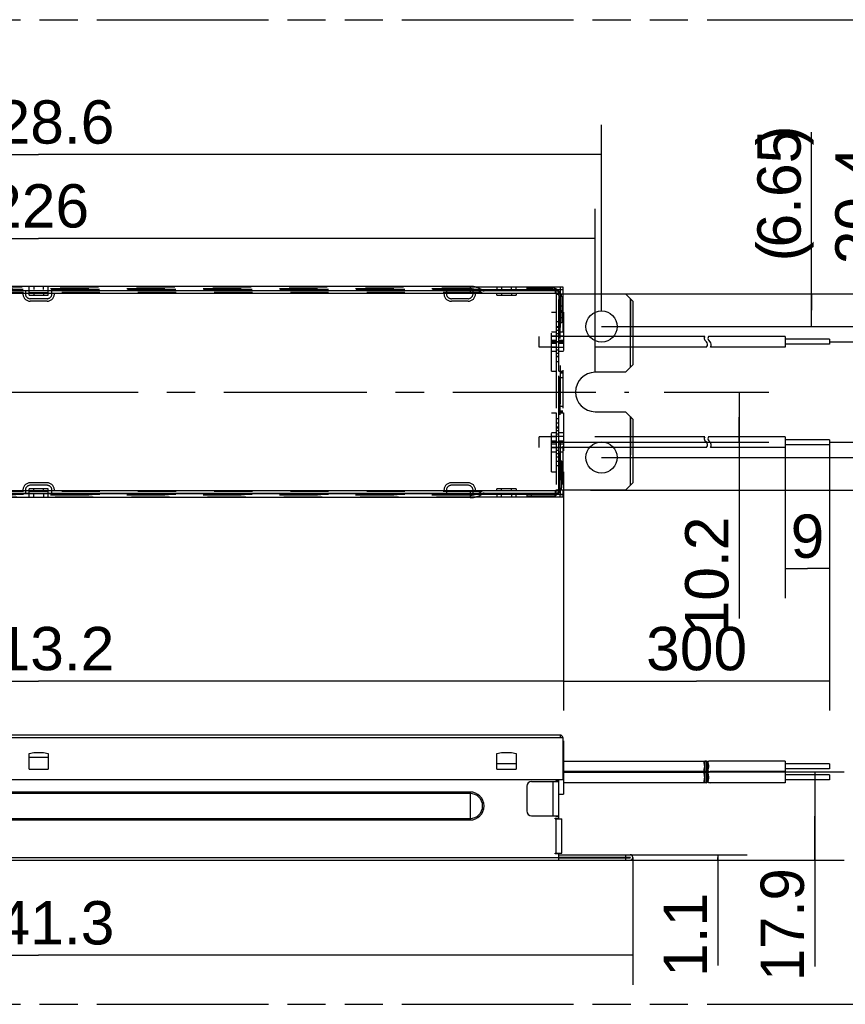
# Model space of a CAD drawing. Header units: millimetres. Extents: x 0 to 210, y 0 to 297.
# Tile 4 of 9: x 92 to 134, y 132 to 182. Entities that reach past the tile are written whole.
import ezdxf
from ezdxf.enums import TextEntityAlignment as Align

# ---------------------------------------------------------------- set-up
doc = ezdxf.new("R2010")
doc.units = ezdxf.units.MM
doc.header["$LTSCALE"] = 19.36
for name, pattern in [('CENTER', [0.6, 0.375, -0.075, 0.075, -0.075]), ('DOT', [0.2, 0.1, -0.1]), ('HIDDEN', [0.2, 0.1, -0.1]), ('PHANTOM', [0.8, 0.45, -0.05, 0.1, -0.05, 0.1, -0.05])]:
    doc.linetypes.add(name, pattern=pattern)
doc.layers.get('0').update_dxf_attribs({"linetype": 'CONTINUOUS'})
for name, color, linetype in [('DEFAULT_2', 8, 'HIDDEN'), ('DEFAULT_3', 7, 'PHANTOM'), ('Z_DIM_2D', 7, 'CONTINUOUS'), ('Z_START_DATUMS', 7, 'CONTINUOUS')]:
    doc.layers.add(name, color=color, linetype=linetype)
doc.styles.add('TEXTSTYLE_3', font='helveticaneueltw1g-ltcn.otf')
doc.styles.add('TEXTSTYLE_4', font='tridonic-metric-print-light.otf')
doc.dimstyles.new('DIMSTYLE_1', dxfattribs={"dimtxt": 2.2, "dimasz": 3.5, "dimexe": 1.5, "dimexo": 0, "dimgap": 0.55, "dimtad": 1, "dimlfac": 4, "dimdsep": 46, "dimtxsty": 'TEXTSTYLE_3', "dimblk": '_FILLED', "dimblk1": '_FILLED', "dimblk2": '_FILLED', "dimcen": 0.09, "dimclrt": 5, "dimazin": 2, "dimtp": 0.3, "dimtm": 0.3, "dimtfac": 1, "dimtofl": 0, "dimtmove": 0, "dimatfit": 3, "dimldrblk": '_FILLED', "dimfxl": 0, "dimtolj": 1, "dimarcsym": 0})
doc.dimstyles.new('DIMSTYLE_2', dxfattribs={"dimtxt": 2.2, "dimasz": 3.5, "dimexe": 1.5, "dimexo": 0, "dimgap": 0.55, "dimtad": 1, "dimlfac": 4, "dimdsep": 46, "dimtxsty": 'TEXTSTYLE_3', "dimblk": '_FILLED', "dimblk1": '_FILLED', "dimblk2": '_FILLED', "dimcen": 0.09, "dimclrt": 5, "dimazin": 2, "dimtp": 0.2, "dimtm": 0.2, "dimtfac": 1, "dimtofl": 0, "dimtmove": 0, "dimatfit": 3, "dimldrblk": '_FILLED', "dimfxl": 0, "dimtolj": 1, "dimarcsym": 0})
doc.dimstyles.new('DIMSTYLE_3', dxfattribs={"dimtxt": 2.2, "dimasz": 3.5, "dimexe": 1.5, "dimexo": 0, "dimgap": 0.55, "dimtad": 1, "dimdec": 1, "dimlfac": 4, "dimdsep": 46, "dimtxsty": 'TEXTSTYLE_3', "dimblk": '_FILLED', "dimblk1": '_FILLED', "dimblk2": '_FILLED', "dimcen": 0.09, "dimclrt": 5, "dimadec": 1, "dimazin": 2, "dimtp": 0.2, "dimtm": 0.2, "dimtfac": 1, "dimtdec": 1, "dimtofl": 0, "dimtmove": 0, "dimatfit": 3, "dimldrblk": '_FILLED', "dimfxl": 0, "dimtolj": 1, "dimarcsym": 0})
doc.dimstyles.new('DIMSTYLE_4', dxfattribs={"dimtxt": 2.2, "dimasz": 3.5, "dimexe": 1.5, "dimexo": 0, "dimgap": 0.55, "dimtad": 1, "dimlfac": 4, "dimdsep": 46, "dimtxsty": 'TEXTSTYLE_3', "dimblk": '_FILLED', "dimblk1": '_FILLED', "dimblk2": '_FILLED', "dimcen": 0.09, "dimclrt": 5, "dimazin": 2, "dimtp": 0.5, "dimtm": 0.5, "dimtfac": 1, "dimtofl": 0, "dimtmove": 0, "dimatfit": 3, "dimldrblk": '_FILLED', "dimfxl": 0, "dimtolj": 1, "dimarcsym": 0})
doc.dimstyles.new('DIMSTYLE_5', dxfattribs={"dimtxt": 2.2, "dimasz": 3.5, "dimexe": 1.5, "dimexo": 0, "dimgap": 0.55, "dimtad": 1, "dimlfac": 4, "dimdsep": 46, "dimtxsty": 'TEXTSTYLE_3', "dimblk": '_FILLED', "dimblk1": '_FILLED', "dimblk2": '_FILLED', "dimcen": 0.09, "dimclrt": 5, "dimazin": 2, "dimtp": 0.05, "dimtm": 0.05, "dimtfac": 1, "dimtofl": 0, "dimtmove": 0, "dimatfit": 3, "dimldrblk": '_FILLED', "dimfxl": 0, "dimtolj": 1, "dimarcsym": 0})
doc.dimstyles.new('DIMSTYLE_6', dxfattribs={"dimtxt": 2.2, "dimasz": 3.5, "dimexe": 1.5, "dimexo": 0, "dimgap": 0.55, "dimtad": 1, "dimlfac": 4, "dimdsep": 46, "dimtxsty": 'TEXTSTYLE_3', "dimblk": '_FILLED', "dimblk1": '_FILLED', "dimblk2": '_FILLED', "dimcen": 0.09, "dimclrt": 5, "dimazin": 2, "dimtp": 0.1, "dimtm": 0.1, "dimtfac": 1, "dimtofl": 0, "dimtmove": 0, "dimatfit": 3, "dimldrblk": '_FILLED', "dimfxl": 0, "dimtolj": 1, "dimarcsym": 0})
doc.dimstyles.new('DIMSTYLE_8', dxfattribs={"dimtxt": 2.2, "dimasz": 3.5, "dimexe": 1.5, "dimexo": 0, "dimgap": 0.55, "dimtad": 1, "dimdec": 1, "dimlfac": 4, "dimdsep": 46, "dimtxsty": 'TEXTSTYLE_4', "dimblk": '_FILLED', "dimblk1": '_FILLED', "dimblk2": '_FILLED', "dimcen": 0.09, "dimclrt": 5, "dimadec": 1, "dimazin": 2, "dimtp": 0.2, "dimtm": 0.2, "dimtfac": 1, "dimtdec": 1, "dimtofl": 0, "dimtmove": 0, "dimatfit": 3, "dimldrblk": '_FILLED', "dimfxl": 0, "dimtolj": 1, "dimarcsym": 0})

# ---------------------------------------------------------------- blocks, each defined once
blk = doc.blocks.new('*D7')
at = {"layer": 'Z_DIM_2D', "color": 2, "linetype": 'Continuous', "transparency": 16777216}
for p, q in [((64.816, 165.385), (64.816, 172.687)), ((121.316, 164.385), (121.316, 172.687)), ((64.816, 171.187), (93.066, 171.187)), ((121.316, 171.187), (93.066, 171.187))]:
    blk.add_line(p, q, dxfattribs=at)
at = {"layer": 'Z_DIM_2D', "color": 5, "linetype": 'Continuous', "transparency": 16777216, "style": 'TEXTSTYLE_3'}
blk.add_text('226', height=2.2, dxfattribs=at).set_placement((93.066, 171.737), align=Align.CENTER)
blk = doc.blocks.new('_FILLED')
at = {"color": 0, "linetype": 'ByBlock'}
blk.add_solid([(0, 0), (-1, 0.125), (-1, -0.125)], dxfattribs=at)
blk = doc.blocks.new('_NONE')
blk = doc.blocks.new('*D8')
at = {"layer": 'Z_DIM_2D', "color": 2, "linetype": 'Continuous', "transparency": 16777216}
for p, q in [((136.255, 163.384), (136.255, 175.041)), ((133.216, 165.934), (137.755, 165.934)), ((136.255, 165.934), (136.255, 163.384)), ((136.255, 160.835), (136.255, 163.384)), ((133.216, 160.835), (137.755, 160.835))]:
    blk.add_line(p, q, dxfattribs=at)
at = {"layer": 'Z_DIM_2D', "color": 5, "linetype": 'Continuous', "transparency": 16777216, "style": 'TEXTSTYLE_3'}
blk.add_text('20.4', height=2.2, rotation=90, dxfattribs=at).set_placement((135.705, 169.869))
blk = doc.blocks.new('*D10')
at = {"layer": 'Z_DIM_2D', "color": 2, "linetype": 'Continuous', "transparency": 16777216}
for p, q in [((62.904, 139.75), (62.904, 133.282)), ((123.229, 139.75), (123.229, 133.282)), ((62.904, 134.782), (93.066, 134.782)), ((123.229, 134.782), (93.066, 134.782))]:
    blk.add_line(p, q, dxfattribs=at)
at = {"layer": 'Z_DIM_2D', "color": 5, "linetype": 'Continuous', "transparency": 16777216, "style": 'TEXTSTYLE_3'}
blk.add_text('241.3', height=2.2, dxfattribs=at).set_placement((93.066, 135.332), align=Align.CENTER)
blk = doc.blocks.new('*D11')
at = {"layer": 'Z_DIM_2D', "color": 2, "linetype": 'Continuous', "transparency": 16777216}
for p, q in [((124.82, 163.385), (130.131, 163.385)), ((128.631, 163.385), (128.631, 162.11)), ((128.631, 160.835), (128.631, 162.11)), ((128.631, 162.11), (128.631, 151.887)), ((119.404, 160.835), (130.131, 160.835))]:
    blk.add_line(p, q, dxfattribs=at)
at = {"layer": 'Z_DIM_2D', "color": 5, "linetype": 'Continuous', "transparency": 16777216, "style": 'TEXTSTYLE_3'}
blk.add_text('10.2', height=2.2, rotation=90, dxfattribs=at).set_placement((128.081, 157.059), align=Align.RIGHT)
blk = doc.blocks.new('*D12')
at = {"layer": 'Z_DIM_2D', "color": 2, "linetype": 'Continuous', "transparency": 16777216}
for p, q in [((130.966, 160.566), (130.966, 152.916)), ((133.216, 160.708), (133.216, 152.916)), ((130.966, 154.416), (132.091, 154.416)), ((133.216, 154.416), (132.091, 154.416))]:
    blk.add_line(p, q, dxfattribs=at)
at = {"layer": 'Z_DIM_2D', "color": 5, "linetype": 'Continuous', "transparency": 16777216, "style": 'TEXTSTYLE_3'}
blk.add_text('9', height=2.2, dxfattribs=at).set_placement((132.091, 154.966), align=Align.CENTER)
blk = doc.blocks.new('*D13')
at = {"layer": 'Z_DIM_2D', "color": 2, "linetype": 'Continuous', "transparency": 16777216}
for p, q in [((66.416, 159.278), (66.416, 147.206)), ((119.716, 159.335), (119.716, 147.206)), ((66.416, 148.706), (93.066, 148.706)), ((119.716, 148.706), (93.066, 148.706))]:
    blk.add_line(p, q, dxfattribs=at)
at = {"layer": 'Z_DIM_2D', "color": 5, "linetype": 'Continuous', "transparency": 16777216, "style": 'TEXTSTYLE_3'}
blk.add_text('213.2', height=2.2, dxfattribs=at).set_placement((93.066, 149.256), align=Align.CENTER)
blk = doc.blocks.new('*D14')
at = {"layer": 'Z_DIM_2D', "color": 2, "linetype": 'Continuous', "transparency": 16777216}
for p, q in [((122.854, 139.888), (129.036, 139.888)), ((122.854, 139.613), (129.036, 139.613)), ((127.536, 139.888), (127.536, 139.75)), ((127.536, 139.613), (127.536, 139.75)), ((127.536, 139.75), (127.536, 134.258))]:
    blk.add_line(p, q, dxfattribs=at)
at = {"layer": 'Z_DIM_2D', "color": 5, "linetype": 'Continuous', "transparency": 16777216, "style": 'TEXTSTYLE_3'}
blk.add_text('1.1', height=2.2, rotation=90, dxfattribs=at).set_placement((126.986, 137.952), align=Align.RIGHT)
blk = doc.blocks.new('*D16')
at = {"layer": 'Z_DIM_2D', "color": 2, "linetype": 'Continuous', "transparency": 16777216}
for p, q in [((121.085, 168.373), (135.55, 168.373)), ((137.501, 168.373), (145.873, 168.373)), ((144.373, 168.373), (144.373, 163.385)), ((144.373, 158.398), (144.373, 163.385)), ((121.085, 158.398), (145.873, 158.398))]:
    blk.add_line(p, q, dxfattribs=at)
at = {"layer": 'Z_DIM_2D', "color": 5, "linetype": 'Continuous', "transparency": 16777216, "style": 'TEXTSTYLE_3'}
blk.add_text('39.9', height=2.2, rotation=90, dxfattribs=at).set_placement((143.823, 163.385), align=Align.CENTER)
blk = doc.blocks.new('*D17')
at = {"layer": 'Z_DIM_2D', "color": 2, "linetype": 'Continuous', "transparency": 16777216}
for p, q in [((64.491, 166.71), (64.491, 176.947)), ((121.641, 167.504), (121.641, 176.947)), ((64.491, 175.447), (93.066, 175.447)), ((121.641, 175.447), (93.066, 175.447))]:
    blk.add_line(p, q, dxfattribs=at)
at = {"layer": 'Z_DIM_2D', "color": 5, "linetype": 'Continuous', "transparency": 16777216, "style": 'TEXTSTYLE_3'}
blk.add_text('228.6', height=2.2, dxfattribs=at).set_placement((93.066, 175.997), align=Align.CENTER)
blk = doc.blocks.new('*D18')
at = {"layer": 'Z_DIM_2D', "color": 2, "linetype": 'Continuous', "transparency": 16777216}
for p, q in [((132.299, 167.541), (132.299, 176.579)), ((122.854, 168.373), (133.799, 168.373)), ((132.299, 168.373), (132.299, 167.541)), ((132.299, 166.71), (132.299, 167.541)), ((121.665, 166.71), (133.799, 166.71))]:
    blk.add_line(p, q, dxfattribs=at)
at = {"layer": 'Z_DIM_2D', "color": 5, "linetype": 'Continuous', "transparency": 16777216, "style": 'TEXTSTYLE_3'}
for s, p in [(')', (131.749, 175.898)), ('6.65', (131.749, 170.726)), ('(', (131.749, 170.02))]:
    blk.add_text(s, height=2.2, rotation=90, dxfattribs=at).set_placement(p)
blk = doc.blocks.new('*D20')
at = {"layer": 'Z_DIM_2D', "color": 2, "linetype": 'Continuous', "transparency": 16777216}
for p, q in [((133.216, 160.708), (133.216, 147.206)), ((119.716, 159.335), (119.716, 147.206)), ((119.716, 148.706), (126.466, 148.706)), ((133.216, 148.706), (126.466, 148.706))]:
    blk.add_line(p, q, dxfattribs=at)
at = {"layer": 'Z_DIM_2D', "color": 5, "linetype": 'Continuous', "transparency": 16777216, "style": 'TEXTSTYLE_3'}
blk.add_text('300', height=2.2, dxfattribs=at).set_placement((126.466, 149.256), align=Align.CENTER)
blk = doc.blocks.new('*D22')
at = {"layer": 'Z_DIM_2D', "color": 2, "linetype": 'Continuous', "transparency": 16777216}
for p, q in [((119.716, 144.095), (133.962, 144.095)), ((132.462, 144.095), (132.462, 141.854)), ((132.462, 139.613), (132.462, 141.854)), ((132.462, 141.854), (132.462, 134.214)), ((121.085, 139.613), (133.962, 139.613))]:
    blk.add_line(p, q, dxfattribs=at)
at = {"layer": 'Z_DIM_2D', "color": 5, "linetype": 'Continuous', "transparency": 16777216, "style": 'TEXTSTYLE_4'}
blk.add_text('17.9', height=2.2, rotation=90, dxfattribs=at).set_placement((131.912, 139.198), align=Align.RIGHT)
blk = doc.blocks.new('*D23')
at = {"layer": 'Z_DIM_2D', "color": 2, "linetype": 'Continuous', "transparency": 16777216}
for p, q in [((121.641, 166.71), (135.048, 166.71)), ((137.139, 166.71), (142.66, 166.71)), ((141.16, 166.71), (141.16, 163.385)), ((141.16, 160.06), (141.16, 163.385)), ((121.641, 160.06), (142.66, 160.06))]:
    blk.add_line(p, q, dxfattribs=at)
at = {"layer": 'Z_DIM_2D', "color": 5, "linetype": 'Continuous', "transparency": 16777216, "style": 'TEXTSTYLE_4'}
blk.add_text('26.6', height=2.2, rotation=90, dxfattribs=at).set_placement((140.61, 163.385), align=Align.CENTER)

msp = doc.modelspace()

# ---------------------------------------------------------------- linework, layer by layer
at = {"color": 7, "linetype": 'Continuous'}
for p, q in [((119.4663, 168.5227), (66.6663, 168.5227)), ((114.9663, 168.7477), (71.1663, 168.7477)), ((115.1971, 168.7227), (119.6663, 168.7227)), ((115.5216, 168.5977), (117.8413, 168.5977)), ((116.3288, 168.5227), (116.3288, 168.5977)), ((117.3038, 168.5977), (117.3038, 168.5227)), ((117.8413, 168.6727), (119.1663, 168.6727)), ((117.8413, 168.6727), (117.8413, 168.5477)), ((117.8413, 168.5477), (119.1663, 168.5477)), ((119.3641, 168.5977), (119.6663, 168.5977)), ((119.4663, 168.5227), (119.4663, 168.3977)), ((119.5413, 168.5952), (119.6663, 168.5952)), ((119.5413, 168.5952), (119.5413, 168.4205)), ((119.6663, 168.7227), (119.6663, 168.5977)), ((119.6663, 168.5952), (119.6663, 168.3727)), ((119.3163, 168.3977), (119.4663, 168.3977)), ((119.3163, 168.3977), (119.3163, 168.3727)), ((119.3163, 168.3727), (122.8538, 168.3727)), ((122.8538, 168.3727), (123.2288, 167.9977)), ((123.2288, 167.9977), (123.2288, 164.7602)), ((122.2523, 166.204), (121.0302, 166.204)), ((126.8757, 166.204), (123.2288, 166.204)), ((126.9629, 165.9323), (126.8884, 166.0113)), ((130.9663, 166.204), (127.0686, 166.204)), ((127.1554, 165.9323), (127.0809, 166.0113)), ((130.9663, 166.204), (130.9663, 165.6665)), ((133.2163, 166.0627), (130.9663, 166.0627)), ((133.2163, 166.0627), (133.2163, 165.8078)), ((126.9715, 165.6665), (123.2288, 165.6665)), ((126.9708, 165.6665), (126.9875, 165.6935)), ((127.1633, 165.6665), (127.18, 165.6935)), ((130.9663, 165.6665), (127.164, 165.6665)), ((133.2163, 165.8077), (130.9663, 165.8077)), ((122.8538, 164.3852), (123.2288, 164.7602)), ((122.8538, 164.3852), (121.3163, 164.3852)), ((121.3163, 162.3852), (122.8538, 162.3852)), ((122.8538, 162.3852), (123.2288, 162.0102)), ((123.2288, 162.0102), (123.2288, 158.7727)), ((126.8756, 161.104), (123.2288, 161.104)), ((130.9663, 161.104), (127.0681, 161.104)), ((130.9663, 161.104), (130.9663, 160.5665)), ((122.2524, 160.5665), (121.0303, 160.5665)), ((126.9715, 160.5665), (123.2288, 160.5665)), ((126.9629, 160.8323), (126.8884, 160.9113)), ((126.9708, 160.5665), (126.9875, 160.5935)), ((127.1554, 160.8323), (127.0809, 160.9113)), ((127.1633, 160.5665), (127.18, 160.5935)), ((130.9663, 160.5665), (127.164, 160.5665)), ((133.2163, 160.9627), (130.9663, 160.9627)), ((133.2163, 160.7077), (130.9663, 160.7077)), ((133.2163, 160.9627), (133.2163, 160.7077)), ((122.8538, 158.3977), (123.2288, 158.7727)), ((66.6663, 158.2477), (119.4663, 158.2477)), ((114.9663, 158.0227), (71.1663, 158.0227)), ((119.6663, 158.0477), (115.1971, 158.0477)), ((117.8413, 158.1727), (115.5216, 158.1727)), ((116.3288, 158.1727), (116.3288, 158.2477)), ((117.3038, 158.2477), (117.3038, 158.1727)), ((117.8413, 158.2227), (119.1663, 158.2227)), ((117.8413, 158.2227), (117.8413, 158.0977)), ((117.8413, 158.0977), (119.1663, 158.0977)), ((122.8538, 158.3977), (119.3163, 158.3977)), ((119.3163, 158.3977), (119.3163, 158.3727)), ((119.4663, 158.3727), (119.3163, 158.3727)), ((119.6663, 158.1727), (119.3641, 158.1727)), ((119.4663, 158.3727), (119.4663, 158.2477)), ((119.5413, 158.35), (119.5413, 158.1752)), ((119.5413, 158.1752), (119.6663, 158.1752)), ((119.6663, 158.3977), (119.6663, 158.1752)), ((119.6663, 158.1727), (119.6663, 158.0477)), ((119.5388, 145.9628), (66.5913, 145.9628)), ((119.5413, 145.9628), (119.5413, 145.8353)), ((119.5413, 145.8353), (119.6663, 145.8353)), ((119.6663, 145.8353), (119.6663, 143.7128)), ((119.7163, 145.6628), (119.6663, 145.6628)), ((119.7163, 145.6628), (119.7163, 142.9628)), ((92.5788, 145.0253), (92.8163, 145.0753)), ((92.5788, 144.2253), (92.5788, 145.0253)), ((92.8163, 145.0753), (93.3163, 145.0753)), ((93.3163, 145.0753), (93.5538, 145.0253)), ((93.5538, 145.0253), (93.5538, 144.2253)), ((116.3288, 145.0253), (116.5663, 145.0753)), ((116.3288, 144.2253), (116.3288, 145.0253)), ((116.5663, 145.0753), (117.0663, 145.0753)), ((117.0663, 145.0753), (117.3038, 145.0253)), ((117.3038, 145.0253), (117.3038, 144.2253)), ((93.5538, 144.8253), (92.5788, 144.8253)), ((116.3288, 144.5231), (117.3038, 144.5231)), ((119.7163, 144.6465), (126.9629, 144.6465)), ((127.0167, 144.1483), (127.0167, 144.6072)), ((127.0398, 144.1789), (127.0398, 144.5774)), ((130.9663, 144.6465), (127.1526, 144.6465)), ((130.9663, 144.6465), (130.9663, 144.109)), ((133.2163, 144.5053), (130.9663, 144.5053)), ((133.2163, 144.5052), (133.2163, 144.2503)), ((92.5788, 144.2253), (93.5538, 144.2253)), ((116.3288, 144.2253), (117.3038, 144.2253)), ((126.9629, 144.109), (119.7163, 144.109)), ((119.7163, 144.0815), (126.9629, 144.0815)), ((127.0167, 143.5833), (127.0167, 144.0429)), ((127.0398, 143.6138), (127.0398, 144.0116)), ((130.9663, 144.109), (127.1526, 144.109)), ((130.9663, 144.0815), (127.1526, 144.0815)), ((133.2163, 144.2503), (130.9663, 144.2503)), ((130.9663, 144.0815), (130.9663, 143.544)), ((66.4663, 143.7128), (119.6663, 143.7128)), ((118.0913, 143.6128), (119.4663, 143.6128)), ((119.3163, 143.6378), (119.4663, 143.6378)), ((119.3163, 143.6378), (119.3163, 143.6128)), ((119.3288, 143.6378), (119.3288, 143.6128)), ((119.3413, 143.6128), (119.3413, 143.6378)), ((119.4663, 141.7128), (119.4663, 143.7128)), ((119.4788, 142.9628), (119.4788, 143.7128)), ((126.9629, 143.544), (119.7163, 143.544)), ((126.8477, 143.6036), (126.8475, 143.6131)), ((127.0399, 143.613), (127.0402, 143.6036)), ((130.9663, 143.544), (127.1526, 143.544)), ((133.2163, 143.9403), (130.9663, 143.9403)), ((133.2163, 143.6853), (130.9663, 143.6853)), ((133.2163, 143.9403), (133.2163, 143.6853)), ((117.8413, 143.3628), (117.8413, 142.1128)), ((119.4663, 143.3003), (119.4788, 143.3003)), ((119.4663, 143.2253), (119.4788, 143.2253)), ((119.4788, 142.9628), (119.7163, 142.9628)), ((118.0913, 141.8628), (119.4663, 141.8628)), ((119.2913, 141.7378), (119.4663, 141.7378)), ((119.2913, 141.7128), (119.2913, 141.7378)), ((119.2913, 141.7128), (119.6163, 141.7128)), ((119.3163, 141.8628), (119.3163, 141.8378)), ((119.3163, 141.8378), (119.4663, 141.8378)), ((119.3413, 141.8378), (119.3413, 141.8628)), ((119.3413, 141.7378), (119.3413, 141.7128)), ((119.6163, 139.9628), (119.6163, 141.7128)), ((63.0413, 139.6128), (123.0913, 139.6128)), ((119.2913, 139.9628), (119.6163, 139.9628)), ((119.2913, 139.9378), (119.2913, 139.9628)), ((119.4663, 139.9378), (119.2913, 139.9378)), ((119.3413, 139.9628), (119.3413, 139.9378)), ((119.4663, 139.6128), (119.4663, 139.9628)), ((119.4663, 139.8878), (123.0913, 139.8878)), ((119.4663, 139.7628), (123.0913, 139.7628)), ((119.4663, 139.7378), (123.0913, 139.7378)), ((122.8538, 139.8878), (122.8538, 139.7628)), ((122.8538, 139.7378), (122.8538, 139.6128))]:
    msp.add_line(p, q, dxfattribs=at)
at = {"color": 9, "linetype": 'Continuous'}
for p, q in [((70.5291, 168.5456), (115.6036, 168.5456)), ((114.9663, 168.7477), (114.9663, 168.5227)), ((118.0913, 168.5477), (118.0913, 168.6727)), ((66.8163, 168.3977), (119.3163, 168.3977)), ((123.0913, 168.1352), (123.0913, 164.6227)), ((123.0913, 162.1477), (123.0913, 158.6352)), ((119.3163, 158.3727), (66.8163, 158.3727)), ((70.5291, 158.2249), (115.6036, 158.2249)), ((114.9663, 158.2477), (114.9663, 158.0227)), ((116.3288, 158.1752), (115.5261, 158.1752)), ((117.8413, 158.1752), (117.3038, 158.1752)), ((118.0913, 158.0977), (118.0913, 158.2227)), ((119.5388, 158.1752), (119.3669, 158.1752)), ((66.5913, 145.8353), (119.5413, 145.8353)), ((126.8884, 144.12), (126.8884, 144.6355)), ((126.9629, 144.109), (126.9629, 144.6465)), ((126.8884, 143.555), (126.8884, 144.0705)), ((126.9629, 143.544), (126.9629, 144.0815)), ((119.1663, 143.6128), (119.1663, 141.8628)), ((119.7163, 143.9628), (119.6663, 143.9628)), ((114.9663, 143.0721), (71.1663, 143.0721)), ((114.9663, 143), (71.1663, 143)), ((114.9663, 143.0721), (114.9663, 141.6534)), ((71.1663, 141.7255), (114.9663, 141.7255)), ((71.1663, 141.6534), (114.9663, 141.6534)), ((119.3163, 141.7128), (119.3163, 139.9628)), ((119.4663, 139.7378), (66.6663, 139.7378))]:
    msp.add_line(p, q, dxfattribs=at)
at = {"color": 9, "linetype": 'DOT'}
for p, q in [((119.3413, 162.0396), (119.4663, 162.0396)), ((119.4663, 161.7981), (119.3413, 161.7981)), ((119.3413, 159.8724), (119.4663, 159.8724)), ((119.4663, 159.6309), (119.3413, 159.6309))]:
    msp.add_line(p, q, dxfattribs=at)
at = {"color": 7, "linetype": 'Continuous'}
for centre in [(121.6413, 166.7102), (121.6413, 160.0602)]:
    msp.add_circle(centre, 0.7937, dxfattribs=at)
for centre, radius, start, end in [((114.9663, 167.6422), 1.1056, 54.80289, 90), ((115.6757, 168.6477), 0.125, 234.80108, 270), ((119.1663, 168.3727), 0.3, 30.03958, 90), ((119.1663, 168.3727), 0.175, 59.08978, 90), ((119.3163, 168.2227), 0.175, 67.45884, 82.40976), ((119.1663, 168.3727), 0.175, 0, 7.59087), ((119.3163, 168.2227), 0.3, 30.03958, 59.96042), ((126.9982, 166.1148), 0.1509, 143.77332, 223.32516), ((127.1907, 166.1148), 0.1509, 143.7639, 223.32516), ((126.8193, 165.7969), 0.1974, 328.41618, 43.32516), ((127.0118, 165.7969), 0.1974, 328.41618, 43.32516), ((121.3163, 163.3852), 1, 90, 270), ((126.9982, 161.0148), 0.1509, 143.78238, 223.32516), ((127.1907, 161.0148), 0.1509, 143.7824, 223.32516), ((126.8193, 160.6969), 0.1974, 328.41618, 43.32516), ((127.0118, 160.6969), 0.1974, 328.41618, 43.32516), ((114.9663, 159.1283), 1.1056, 270, 305.19892), ((115.6757, 158.1227), 0.125, 90, 125.19892), ((119.1663, 158.3977), 0.3, 270, 329.96042), ((119.1663, 158.3977), 0.175, 270, 300.91037), ((119.3163, 158.5477), 0.175, 277.59087, 292.54268), ((119.1663, 158.3977), 0.175, 352.40976, 360), ((119.3163, 158.5477), 0.3, 300.03958, 329.96042), ((119.5388, 145.8353), 0.1275, 0, 90), ((118.0913, 143.3628), 0.25, 90, 180), ((126.9819, 143.6127), 0.1346, 177.52695, 179.81938), ((126.9501, 143.5823), 0.0665, 357.4433, 0.16561), ((118.0913, 142.1128), 0.25, 180, 270), ((123.0913, 139.7503), 0.1375, 270, 90), ((123.0913, 139.7503), 0.0125, 270, 90)]:
    msp.add_arc(centre, radius, start, end, dxfattribs=at)
at = {"color": 9, "linetype": 'Continuous'}
for radius in [0.7093, 0.6373]:
    msp.add_arc((114.9663, 142.3628), radius, 270, 90, dxfattribs=at)
at = {"color": 7, "linetype": 'Continuous'}
for centre, start_param, end_param in [((126.9601, 144.3778), 0.0001068, 0.2867306), ((127.1526, 144.3778), 0.0001068, 0.2867306), ((126.9601, 144.3778), -3.4283233, -3.1417755), ((126.9601, 143.8128), 0.0001427, 0.2867306), ((127.1526, 144.3778), -3.4283233, -3.1417755), ((127.1526, 143.8128), 0.0001427, 0.2867306), ((126.9601, 143.8128), -3.4283233, -3.1417796), ((127.1526, 143.8128), -3.4283233, -3.1417796)]:
    msp.add_ellipse(centre, major_axis=(0, 0.2687), ratio=0.9431818, start_param=start_param, end_param=end_param, dxfattribs=at)
for points, knots in [([(126.8473, 144.5776), (126.8473, 144.5902), (126.8515, 144.6179), (126.8762, 144.6317), (126.8884, 144.6355)], [0, 0, 0, 0, 0.4966515, 1, 1, 1, 1]), ([(126.8716, 144.3164), (126.8752, 144.3401), (126.8788, 144.388), (126.8697, 144.4573), (126.855, 144.5193), (126.8473, 144.5593), (126.8473, 144.5776)], [0, 0, 0, 0, 0.2723339, 0.5419725, 0.7908421, 1, 1, 1, 1]), ([(126.9798, 144.6455), (126.9899, 144.6442), (127.0114, 144.639), (127.0167, 144.6173), (127.0167, 144.6081)], [0, 0, 0, 0, 0.5238442, 1, 1, 1, 1]), ([(127.0809, 144.6355), (127.0687, 144.6317), (127.044, 144.6179), (127.0398, 144.5902), (127.0398, 144.5776)], [0, 0, 0, 0, 0.5033485, 1, 1, 1, 1]), ([(127.0398, 144.5776), (127.0398, 144.5593), (127.0475, 144.5193), (127.0622, 144.4573), (127.0713, 144.388), (127.0677, 144.3401), (127.0641, 144.3164)], [0, 0, 0, 0, 0.2091579, 0.4580275, 0.7276661, 1, 1, 1, 1]), ([(126.8473, 144.1779), (126.8473, 144.1992), (126.8574, 144.2456), (126.8678, 144.2912), (126.8716, 144.3164)], [0, 0, 0, 0, 0.4548068, 1, 1, 1, 1]), ([(126.8884, 144.12), (126.8762, 144.1238), (126.8515, 144.1376), (126.8473, 144.1653), (126.8473, 144.1779)], [0, 0, 0, 0, 0.503307, 1, 1, 1, 1]), ([(126.8473, 144.0126), (126.8473, 144.0252), (126.8515, 144.0529), (126.8762, 144.0667), (126.8884, 144.0705)], [0, 0, 0, 0, 0.4967221, 1, 1, 1, 1]), ([(126.8474, 143.6185), (126.848, 143.6327), (126.8533, 143.663), (126.8685, 143.7279), (126.8826, 143.8167), (126.8668, 143.9049), (126.8519, 143.969), (126.8473, 143.9988), (126.8473, 144.0126)], [0, 0, 0, 0, 0.1069466, 0.230344, 0.5032457, 0.7745821, 0.895992, 1, 1, 1, 1]), ([(127.0167, 144.1475), (127.0167, 144.1415), (127.0155, 144.13), (127.0039, 144.1158), (126.9849, 144.1099), (126.9709, 144.1091), (126.9629, 144.109)], [0, 0, 0, 0, 0.2356932, 0.4420417, 0.6844471, 1, 1, 1, 1]), ([(126.9629, 144.0815), (126.9647, 144.0815), (126.9714, 144.0813), (126.9781, 144.0808), (126.983, 144.08)], [0, 0, 0, 0, 0.2682571, 1, 1, 1, 1]), ([(126.983, 144.08), (126.9923, 144.0786), (127.0122, 144.0724), (127.0167, 144.052), (127.0167, 144.0431)], [0, 0, 0, 0, 0.5152688, 1, 1, 1, 1]), ([(127.0641, 144.3164), (127.0603, 144.2912), (127.0499, 144.2456), (127.0398, 144.1992), (127.0398, 144.1779)], [0, 0, 0, 0, 0.5451933, 1, 1, 1, 1]), ([(127.0398, 144.1779), (127.0398, 144.1653), (127.044, 144.1376), (127.0687, 144.1238), (127.0809, 144.12)], [0, 0, 0, 0, 0.4966929, 1, 1, 1, 1]), ([(127.0809, 144.0705), (127.0687, 144.0667), (127.044, 144.0529), (127.0398, 144.0252), (127.0398, 144.0126)], [0, 0, 0, 0, 0.5031546, 1, 1, 1, 1]), ([(127.0398, 144.0126), (127.0398, 143.9985), (127.0446, 143.968), (127.0598, 143.9027), (127.0753, 143.8128), (127.0599, 143.723), (127.0446, 143.6576), (127.0398, 143.6271), (127.0398, 143.613)], [0, 0, 0, 0, 0.1046477, 0.226963, 0.4999944, 0.7729857, 0.8953005, 1, 1, 1, 1]), ([(126.8884, 143.555), (126.8774, 143.5584), (126.8557, 143.5694), (126.8487, 143.5928), (126.8477, 143.6036)], [0, 0, 0, 0, 0.5158476, 1, 1, 1, 1]), ([(127.0152, 143.5695), (127.0141, 143.5653), (127.0102, 143.5569), (126.998, 143.5486), (126.9817, 143.5447), (126.9696, 143.5441), (126.9629, 143.544)], [0, 0, 0, 0, 0.208893, 0.4217931, 0.6800627, 1, 1, 1, 1]), ([(127.0417, 143.5939), (127.0436, 143.585), (127.0528, 143.5666), (127.0713, 143.558), (127.0809, 143.555)], [0, 0, 0, 0, 0.4729462, 1, 1, 1, 1])]:
    msp.add_open_spline(points, degree=3, knots=knots, dxfattribs=at)
for points in [[(126.9629, 144.6465), (126.9686, 144.6464), (126.9742, 144.6462), (126.9798, 144.6455)], [(127.0166, 143.5794), (127.0165, 143.5761), (127.0161, 143.5727), (127.0152, 143.5695)], [(127.0402, 143.6036), (127.0405, 143.6003), (127.041, 143.5971), (127.0417, 143.5939)]]:
    msp.add_open_spline(points, degree=3, dxfattribs=at)
at = {"layer": 'DEFAULT_2', "color": 8, "linetype": 'DOT'}
for p, q in [((66.5938, 168.5952), (119.5388, 168.5952)), ((114.9663, 168.5227), (114.9663, 168.3977)), ((119.5388, 168.5952), (119.5388, 158.1752)), ((115.5315, 168.4435), (70.6011, 168.4435)), ((119.6663, 167.7502), (119.5413, 167.7502)), ((119.5413, 167.5254), (119.6663, 167.5254)), ((119.6163, 167.1477), (119.4913, 167.1477)), ((119.0913, 166.4352), (119.3288, 166.4352)), ((119.4788, 166.4352), (119.7163, 166.4352)), ((119.3288, 165.4352), (119.0913, 165.4352)), ((119.7163, 165.4352), (119.4788, 165.4352)), ((119.6663, 164.3451), (119.5413, 164.3451)), ((119.5413, 164.1202), (119.6663, 164.1202)), ((119.6663, 162.6502), (119.5413, 162.6502)), ((119.5413, 162.4254), (119.6663, 162.4254)), ((119.0913, 161.3352), (119.3288, 161.3352)), ((119.4788, 161.3352), (119.7163, 161.3352)), ((119.3288, 160.3352), (119.0913, 160.3352)), ((119.7163, 160.3352), (119.4788, 160.3352)), ((119.4913, 159.6227), (119.6163, 159.6227)), ((119.6663, 159.2451), (119.5413, 159.2451)), ((119.5413, 159.0202), (119.6663, 159.0202)), ((115.5315, 158.327), (70.6011, 158.327)), ((115.5261, 158.1752), (70.6065, 158.1752)), ((114.9663, 158.3727), (114.9663, 158.2477)), ((117.3038, 158.1752), (116.3288, 158.1752)), ((119.3669, 158.1752), (117.8413, 158.1752))]:
    msp.add_line(p, q, dxfattribs=at)
at = {"layer": 'DEFAULT_2', "color": 8, "linetype": 'HIDDEN'}
for p, q in [((115.5216, 168.5977), (70.6111, 168.5977)), ((70.9355, 168.7227), (115.1971, 168.7227)), ((114.9663, 168.6227), (71.1663, 168.6227)), ((92.3913, 168.5227), (92.3913, 168.3727)), ((92.5788, 168.2977), (92.5788, 168.7227)), ((92.8163, 168.7227), (92.8163, 168.5977)), ((93.3163, 168.5977), (93.3163, 168.7227)), ((93.5538, 168.2977), (93.5538, 168.7227)), ((93.7413, 168.3727), (93.7413, 168.5227)), ((113.7663, 168.5227), (113.7663, 168.3727)), ((115.1163, 168.3727), (115.1163, 168.5227)), ((116.3288, 168.7227), (116.3288, 168.5977)), ((116.5663, 168.7227), (116.5663, 168.5977)), ((117.0663, 168.5977), (117.0663, 168.7227)), ((117.3038, 168.5977), (117.3038, 168.7227)), ((119.3641, 168.5977), (117.8413, 168.5977)), ((119.2913, 168.5227), (119.2913, 168.3977)), ((119.3163, 168.5227), (119.3163, 168.3977)), ((119.5413, 168.7227), (119.5413, 168.5952)), ((92.2663, 168.3727), (92.2663, 168.3977)), ((93.5538, 168.4227), (92.5788, 168.4227)), ((92.5788, 168.2977), (93.5538, 168.2977)), ((93.4913, 168.1227), (92.6413, 168.1227)), ((92.8163, 168.4227), (92.8163, 168.2977)), ((93.3163, 168.4227), (93.3163, 168.2977)), ((93.8663, 168.3977), (93.8663, 168.3727)), ((113.6413, 168.3727), (113.6413, 168.3977)), ((114.8663, 168.1227), (114.0163, 168.1227)), ((115.2413, 168.3977), (115.2413, 168.3727)), ((116.3288, 168.2977), (116.3288, 168.3977)), ((116.3288, 168.2977), (117.3038, 168.2977)), ((116.5663, 168.3977), (116.5663, 168.2977)), ((117.0663, 168.3977), (117.0663, 168.2977)), ((117.3038, 168.3977), (117.3038, 168.2977)), ((119.3413, 168.3727), (119.3413, 158.3977)), ((119.3413, 168.3477), (119.4663, 168.3477)), ((119.4663, 158.3977), (119.4663, 168.3727)), ((119.4913, 166.8977), (119.4913, 168.2227)), ((119.5413, 158.35), (119.5413, 168.4205)), ((119.6163, 168.2227), (119.6163, 166.8977)), ((119.6663, 168.3727), (119.6663, 158.3977)), ((123.1038, 168.1228), (123.1038, 164.6352)), ((93.4913, 167.9977), (92.6413, 167.9977)), ((114.8663, 167.9977), (114.0163, 167.9977)), ((119.0913, 167.4352), (119.3288, 167.4352)), ((119.0913, 164.4352), (119.0913, 167.4352)), ((119.3288, 167.4352), (119.3288, 165.9379)), ((119.4788, 167.4352), (119.7163, 167.4352)), ((119.4788, 165.9379), (119.4788, 167.4352)), ((119.6663, 167.4665), (119.5413, 167.4665)), ((119.7163, 167.4352), (119.7163, 164.4352)), ((119.3288, 166.6727), (119.4788, 166.6727)), ((119.4788, 166.5102), (119.3288, 166.5102)), ((119.4663, 166.9477), (119.3413, 166.9477)), ((119.4663, 166.6977), (119.3413, 166.6977)), ((119.6163, 166.8977), (119.4913, 166.8977)), ((121.0302, 166.204), (118.4663, 166.204)), ((118.4663, 165.6665), (118.4663, 166.204)), ((119.7163, 166.2227), (119.0913, 166.2227)), ((119.0913, 166.0102), (119.3288, 166.0102)), ((119.3288, 166.3602), (119.4788, 166.3602)), ((119.4788, 166.0102), (119.7163, 166.0102)), ((123.2288, 166.204), (122.2523, 166.204)), ((123.2288, 165.6665), (118.4663, 165.6665)), ((119.0913, 165.9377), (119.7163, 165.9377)), ((119.0913, 165.9352), (119.7163, 165.9352)), ((119.7163, 165.9327), (119.0913, 165.9327)), ((119.0913, 165.8602), (119.3288, 165.8602)), ((119.7163, 165.6477), (119.0913, 165.6477)), ((119.3288, 165.9326), (119.3288, 164.4352)), ((119.4788, 165.5102), (119.3288, 165.5102)), ((119.4788, 164.4352), (119.4788, 165.9326)), ((119.4788, 165.8602), (119.7163, 165.8602)), ((119.3288, 165.3602), (119.4788, 165.3602)), ((119.3288, 165.1977), (119.4788, 165.1977)), ((119.4663, 165.1727), (119.3413, 165.1727)), ((119.4663, 164.9227), (119.3413, 164.9227)), ((119.0913, 164.4352), (119.3288, 164.4352)), ((119.4788, 164.4352), (119.7163, 164.4352)), ((119.6663, 164.404), (119.5413, 164.404)), ((119.0913, 162.3352), (119.3288, 162.3352)), ((119.0913, 159.3352), (119.0913, 162.3352)), ((119.3288, 162.3352), (119.3288, 160.8379)), ((119.4788, 162.3352), (119.7163, 162.3352)), ((119.4788, 160.8379), (119.4788, 162.3352)), ((119.6663, 162.3665), (119.5413, 162.3665)), ((119.7163, 162.3352), (119.7163, 159.3352)), ((123.1038, 162.1353), (123.1038, 158.6477)), ((119.3288, 161.5727), (119.4788, 161.5727)), ((119.4663, 161.5977), (119.3413, 161.5977)), ((123.2288, 161.104), (118.4663, 161.104)), ((118.4663, 160.5665), (118.4663, 161.104)), ((119.7163, 161.1227), (119.0913, 161.1227)), ((119.4788, 161.4102), (119.3288, 161.4102)), ((119.3288, 161.2602), (119.4788, 161.2602)), ((121.0303, 160.5665), (118.4663, 160.5665)), ((119.0913, 160.9102), (119.3288, 160.9102)), ((119.0913, 160.8377), (119.7163, 160.8377)), ((119.0913, 160.8352), (119.7163, 160.8352)), ((119.7163, 160.8327), (119.0913, 160.8327)), ((119.0913, 160.7602), (119.3288, 160.7602)), ((119.7163, 160.5477), (119.0913, 160.5477)), ((119.3288, 160.8326), (119.3288, 159.3352)), ((119.4788, 160.9102), (119.7163, 160.9102)), ((119.4788, 159.3352), (119.4788, 160.8326)), ((119.4788, 160.7602), (119.7163, 160.7602)), ((123.2288, 160.5665), (122.2524, 160.5665)), ((133.2163, 160.7081), (133.2163, 160.7078)), ((119.4788, 160.4102), (119.3288, 160.4102)), ((119.3288, 160.2602), (119.4788, 160.2602)), ((119.3288, 160.0977), (119.4788, 160.0977)), ((119.4663, 160.0727), (119.3413, 160.0727)), ((119.6163, 159.8727), (119.4913, 159.8727)), ((119.4913, 158.5477), (119.4913, 159.8727)), ((119.6163, 158.5477), (119.6163, 159.8727)), ((119.0913, 159.3352), (119.3288, 159.3352)), ((119.4788, 159.3352), (119.7163, 159.3352)), ((119.6663, 159.304), (119.5413, 159.304)), ((93.4913, 158.7727), (92.6413, 158.7727)), ((93.4913, 158.6477), (92.6413, 158.6477)), ((114.8663, 158.7727), (114.0163, 158.7727)), ((114.8663, 158.6477), (114.0163, 158.6477)), ((70.6111, 158.1727), (115.5216, 158.1727)), ((115.1971, 158.0477), (70.9355, 158.0477)), ((114.9663, 158.1477), (71.1663, 158.1477)), ((92.2663, 158.3727), (92.2663, 158.3977)), ((92.3913, 158.3977), (92.3913, 158.2477)), ((93.5538, 158.4727), (92.5788, 158.4727)), ((92.5788, 158.0477), (92.5788, 158.4727)), ((92.5788, 158.3477), (93.5538, 158.3477)), ((92.8163, 158.3477), (92.8163, 158.4727)), ((92.8163, 158.0477), (92.8163, 158.1727)), ((93.3163, 158.3477), (93.3163, 158.4727)), ((93.3163, 158.1727), (93.3163, 158.0477)), ((93.5538, 158.0477), (93.5538, 158.4727)), ((93.7413, 158.2477), (93.7413, 158.3977)), ((93.8663, 158.3977), (93.8663, 158.3727)), ((113.6413, 158.3727), (113.6413, 158.3977)), ((113.7663, 158.3977), (113.7663, 158.2477)), ((115.1163, 158.2477), (115.1163, 158.3977)), ((115.2413, 158.3977), (115.2413, 158.3727)), ((117.3038, 158.4727), (116.3288, 158.4727)), ((116.3288, 158.3727), (116.3288, 158.4727)), ((116.3288, 158.1727), (116.3288, 158.0477)), ((116.5663, 158.3727), (116.5663, 158.4727)), ((116.5663, 158.0477), (116.5663, 158.1727)), ((117.0663, 158.3727), (117.0663, 158.4727)), ((117.0663, 158.1727), (117.0663, 158.0477)), ((117.3038, 158.4727), (117.3038, 158.3727)), ((117.3038, 158.0477), (117.3038, 158.1727)), ((117.8413, 158.1727), (119.3641, 158.1727)), ((119.2913, 158.3727), (119.2913, 158.2477)), ((119.3163, 158.3727), (119.3163, 158.2477)), ((119.3413, 158.4227), (119.4663, 158.4227)), ((119.5388, 158.1752), (119.5413, 158.1752)), ((119.5413, 158.0477), (119.5413, 158.1752))]:
    msp.add_line(p, q, dxfattribs=at)
for centre, radius, start, end in [((114.9663, 167.6422), 0.9806, 54.8042, 90), ((119.1663, 168.3727), 0.175, 7.59087, 59.08978), ((119.3163, 168.2227), 0.3, 59.96042, 90), ((119.1663, 168.3727), 0.3, 0, 30.03958), ((92.6413, 168.3727), 0.375, 180, 270), ((92.6413, 168.3727), 0.25, 180, 270), ((93.4913, 168.3727), 0.375, 270, 360), ((93.4913, 168.3727), 0.25, 270, 360), ((114.0163, 168.3727), 0.375, 180, 270), ((114.0163, 168.3727), 0.25, 180, 270), ((114.8663, 168.3727), 0.375, 270, 360), ((114.8663, 168.3727), 0.25, 270, 360), ((115.6757, 168.6477), 0.25, 234.80108, 270), ((119.3163, 168.2227), 0.175, 82.40976, 90), ((119.3163, 168.2227), 0.175, 0, 67.45884), ((119.3163, 168.2227), 0.3, 0, 30.03958), ((92.6413, 158.3977), 0.375, 90, 180), ((92.6413, 158.3977), 0.25, 90, 180), ((93.4913, 158.3977), 0.375, 0, 90), ((93.4913, 158.3977), 0.25, 0, 90), ((114.0163, 158.3977), 0.375, 90, 180), ((114.0163, 158.3977), 0.25, 90, 180), ((114.8663, 158.3977), 0.375, 0, 90), ((114.8663, 158.3977), 0.25, 0, 90), ((119.3163, 158.5477), 0.175, 292.54268, 360), ((119.3163, 158.5477), 0.3, 329.96042, 360), ((114.9663, 159.1283), 0.9806, 270, 305.1958), ((115.6757, 158.1227), 0.25, 90, 125.19892), ((119.1663, 158.3977), 0.175, 300.91037, 352.40976), ((119.3163, 158.5477), 0.175, 270, 277.59087), ((119.3163, 158.5477), 0.3, 270, 300.03958), ((119.1663, 158.3977), 0.3, 329.96042, 360)]:
    msp.add_arc(centre, radius, start, end, dxfattribs=at)
at = {"layer": 'DEFAULT_3', "color": 7, "linetype": 'PHANTOM'}
for p, q in [((49.555, 182.2916), (149.555, 182.2916)), ((49.555, 132.2916), (149.555, 132.2916))]:
    msp.add_line(p, q, dxfattribs=at)
at = {"layer": 'Z_START_DATUMS', "color": 9, "linetype": 'CENTER'}
msp.add_line((67.6231, 163.3852), (123.0162, 163.3852), dxfattribs=at)

# ---------------------------------------------------------------- dimensions: what is measured, and where the dimension line sits
at = {"layer": 'Z_DIM_2D', "color": 2, "linetype": 'Continuous'}
for base, p1, p2, picture, middle in [((121.6413, 175.4473), (64.4913, 166.7102), (121.6413, 167.504), '*D17', (93.0745, 175.4473)), ((121.3163, 171.1867), (64.8163, 165.3853), (121.3163, 164.3852), '*D7', (93.0745, 171.1867)), ((119.7163, 148.7064), (66.4163, 159.2781), (119.7163, 159.3352), '*D13', (93.0622, 148.7064)), ((123.2288, 134.7825), (62.9038, 139.7503), (123.2288, 139.7503), '*D10', (93.0704, 134.7825))]:
    dim = msp.add_linear_dim(base=base, p1=p1, p2=p2, dimstyle='DIMSTYLE_4', override={"dimblk1": 'NONE', "dimblk2": 'NONE', "dimsah": 1}, dxfattribs=at)
    dim.commit()
    dim.dimension.update_dxf_attribs({"geometry": picture, "text_midpoint": middle, "dimtype": 160})
dim = msp.add_linear_dim(base=(132.2986, 166.7102), p1=(122.8538, 168.3727), p2=(121.6653, 166.7102), angle=270, text='(<>)', dimstyle='DIMSTYLE_2', override={"dimblk1": 'NONE', "dimblk2": 'NONE', "dimsah": 1}, dxfattribs=at)
dim.commit()
dim.dimension.update_dxf_attribs({"geometry": '*D18', "text_midpoint": (132.2986, 173.2998), "dimtype": 160})
for base, p1, p2, angle, dimstyle, picture, middle in [((136.2551, 160.8354), (133.2163, 165.9336), (133.2163, 160.8354), 270, 'DIMSTYLE_3', '*D8', (136.2551, 172.4712)), ((144.3733, 168.3727), (121.0851, 158.3977), (121.0851, 168.3727), 90, 'DIMSTYLE_1', '*D16', (144.3733, 163.3853)), ((141.1596, 166.7102), (121.6413, 160.0602), (121.6413, 166.7102), 90, 'DIMSTYLE_8', '*D23', (141.1596, 163.3524)), ((128.6306, 160.8352), (124.8205, 163.3852), (119.4038, 160.8352), 270, 'DIMSTYLE_5', '*D11', (128.6306, 154.5102)), ((119.7163, 148.7064), (133.2163, 160.7077), (119.7163, 159.3352), 180, 'DIMSTYLE_1', '*D20', (126.4622, 148.7064)), ((130.9663, 154.4157), (133.2163, 160.7077), (130.9663, 160.5665), 180, 'DIMSTYLE_2', '*D12', (132.0913, 154.4157)), ((132.4623, 139.6128), (119.7163, 144.0953), (121.0851, 139.6128), 270, 'DIMSTYLE_8', '*D22', (132.4623, 136.6957)), ((127.5356, 139.8878), (122.8538, 139.6128), (122.8538, 139.8878), 90, 'DIMSTYLE_6', '*D14', (127.5356, 135.9206))]:
    dim = msp.add_linear_dim(base=base, p1=p1, p2=p2, angle=angle, dimstyle=dimstyle, override={"dimblk1": 'NONE', "dimblk2": 'NONE', "dimsah": 1}, dxfattribs=at)
    dim.commit()
    dim.dimension.update_dxf_attribs({"geometry": picture, "text_midpoint": middle, "dimtype": 160})

doc.saveas('drawing.dxf')
